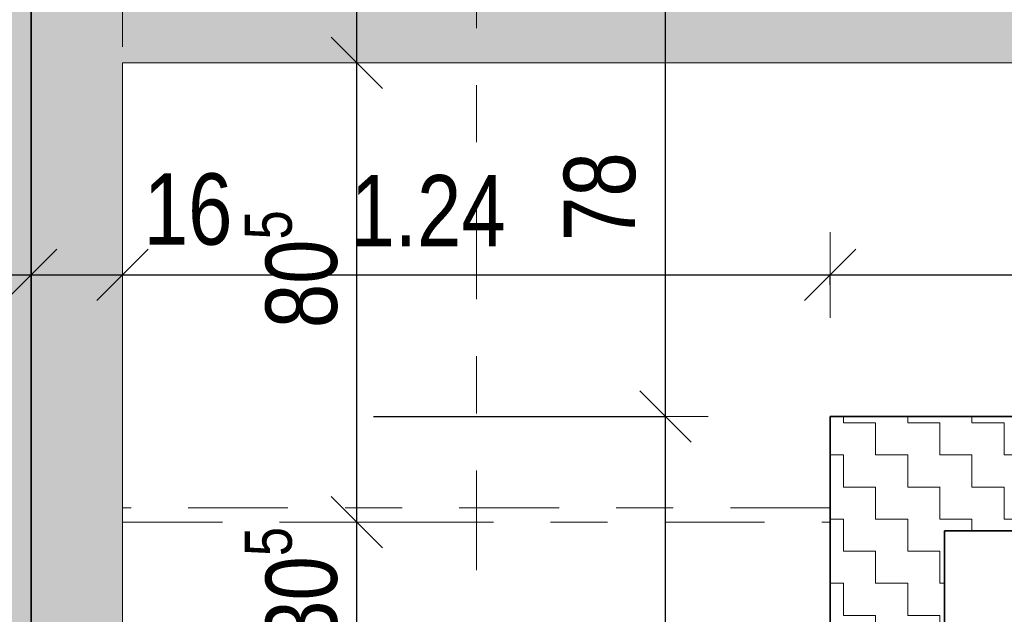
# Model space of a CAD drawing. Header units: metres. Extents: x -75 to 65, y -68 to 92.
# Tile 19 of 34: x 10.03 to 11.76, y 9.68 to 10.72. Entities that reach past the tile are written whole.
import ezdxf

# ---------------------------------------------------------------- set-up
doc = ezdxf.new("R2010")
doc.units = ezdxf.units.M
doc.header["$PDMODE"] = 65
doc.linetypes.add('AUSGEZOGEN', pattern=[0])
doc.linetypes.add('STRICHLINIE_S4', pattern=[0.275, 0.175, -0.05, 0, -0.05])
for name, color, linetype in [('XR$1$010 Aussenwände', 7, 'AUSGEZOGEN'), ('XR$1$010 Aussenwände Bauteilschraffuren', 7, 'AUSGEZOGEN'), ('XR$1$010 Aussenwände Schichttrennlinien', 7, 'AUSGEZOGEN'), ('XR$1$035 Decken', 7, 'AUSGEZOGEN'), ('XR$1$055 Treppen', 7, 'AUSGEZOGEN'), ('XR$1$080 Raumdefinitionen Kontur', 7, 'AUSGEZOGEN'), ('XR$2$200 Schnittlinien', 7, 'AUSGEZOGEN')]:
    doc.layers.add(name, color=color, linetype=linetype)
doc.layers.add('XR$2$STANDARD_1', color=7, linetype='AUSGEZOGEN', lineweight=25)
doc.styles.add('ARIAL', font='arial.ttf')
doc.dimstyles.new('DIMSTYLE_3', dxfattribs={"dimtxt": 0.125, "dimasz": 0.15, "dimexe": 0, "dimexo": 0, "dimgap": 0.0625, "dimtad": 2, "dimrnd": 0.005, "dimzin": 4, "dimdsep": 46, "dimtxsty": 'ARIAL', "dimblk1": 'ALL_ML_STRICH', "dimblk2": 'ALL_ML_STRICH', "dimsah": 1, "dimcen": 0, "dimclrd": 7, "dimclre": 7, "dimclrt": 7, "dimadec": 0, "dimazin": 0, "dimtfac": 1, "dimtdec": 0, "dimtix": 1, "dimtmove": 2, "dimatfit": 3, "dimfxl": 0, "dimtzin": 0, "dimlwd": 0, "dimlwe": 18, "dimarcsym": 0})
doc.dimstyles.new('DIMSTYLE_6', dxfattribs={"dimtxt": 0.125, "dimasz": 0.15, "dimexe": 0, "dimexo": 0, "dimgap": 0.0625, "dimtad": 2, "dimdec": 1, "dimlfac": 100, "dimrnd": 0.5, "dimzin": 4, "dimdsep": 46, "dimtxsty": 'ARIAL', "dimblk1": 'ALL_ML_STRICH', "dimblk2": 'ALL_ML_STRICH', "dimsah": 1, "dimcen": 0, "dimclrd": 7, "dimclre": 7, "dimclrt": 7, "dimadec": 0, "dimazin": 0, "dimtfac": 1, "dimtdec": 0, "dimtix": 1, "dimtmove": 2, "dimatfit": 3, "dimfxl": 0, "dimtzin": 0, "dimlwd": 0, "dimlwe": 18, "dimarcsym": 0})
doc.dimstyles.new('DIMSTYLE_7', dxfattribs={"dimtxt": 0.125, "dimasz": 0.15, "dimexe": 0, "dimexo": 0, "dimgap": 0.0625, "dimtad": 2, "dimdec": 1, "dimlfac": 100, "dimrnd": 0.5, "dimzin": 4, "dimdsep": 46, "dimtxsty": 'ARIAL', "dimblk1": 'ALL_ML_STRICH', "dimblk2": 'ALL_ML_STRICH', "dimsah": 1, "dimcen": 0, "dimclrd": 7, "dimclre": 7, "dimclrt": 7, "dimadec": 0, "dimazin": 0, "dimtfac": 1, "dimtdec": 0, "dimtix": 1, "dimtmove": 2, "dimatfit": 3, "dimfxl": 0, "dimtvp": 1.2, "dimtzin": 0, "dimlwd": 0, "dimlwe": 18, "dimarcsym": 0})
pattern_1 = [(0, (0.1125, 0.1125), (0.05625, 0.05625), [0.05625, -0.05625]), (90, (0.1125, 0.1125), (-0.05625, 0.05625), [0.05625, -0.05625])]

# ---------------------------------------------------------------- blocks, each defined once
blk = doc.blocks.new('ALL_ML_STRICH')
at = {"color": 0, "linetype": 'ByBlock', "lineweight": -2}
for p, q in [((0, -0.5), (0, 0.5)), ((-0.3, -0.3), (0.3, 0.3)), ((-1, 0), (0.5, 0))]:
    blk.add_line(p, q, dxfattribs=at)
blk = doc.blocks.new('*D78')
at = {"layer": 'DEFPOINTS', "color": 7, "linetype": 'AUSGEZOGEN', "lineweight": 18, "transparency": 16777216}
for p in [(10.9074, 10.0235), (10.9074, 7.6935), (11.163, 7.6935)]:
    blk.add_point(p, dxfattribs=at)
at = {"layer": 'XR$2$STANDARD_1', "color": 7, "linetype": 'AUSGEZOGEN', "lineweight": -2, "transparency": 16777216}
for p, q in [((10.6518, 10.0235), (11.163, 10.0235)), ((11.163, 7.6935), (11.163, 10.0235)), ((10.6518, 7.6935), (11.163, 7.6935))]:
    blk.add_line(p, q, dxfattribs=at)
at = {"layer": 'XR$2$STANDARD_1', "color": 7, "linetype": 'AUSGEZOGEN', "lineweight": 18, "transparency": 16777216, "xscale": 0.15, "yscale": 0.15, "zscale": 0.15}
for p, rotation in [((11.163, 10.0235), 90), ((11.163, 7.6935), 270)]:
    blk.add_blockref('ALL_ML_STRICH', p, dxfattribs=dict(at, rotation=rotation))
at = {"layer": 'XR$2$STANDARD_1', "color": 7, "linetype": 'AUSGEZOGEN', "lineweight": 18, "transparency": 16777216, "insert": (11.0483, 8.8657), "char_height": 0.125, "width": 0.4, "attachment_point": 5, "rotation": 90, "style": 'ARIAL'}
blk.add_mtext('\\W0.80;\\A1;{\\A1;{2.33\\H0.082500;\\S^ ;}}', dxfattribs=at)
blk = doc.blocks.new('*D79')
at = {"layer": 'DEFPOINTS', "color": 7, "linetype": 'AUSGEZOGEN', "lineweight": 18, "transparency": 16777216}
for p in [(11.4611, 10.8035), (10.9074, 10.0235), (11.163, 10.0235)]:
    blk.add_point(p, dxfattribs=at)
at = {"layer": 'XR$2$STANDARD_1', "color": 7, "linetype": 'AUSGEZOGEN', "lineweight": -2, "transparency": 16777216}
for p, q in [((11.163, 10.8035), (11.163, 10.8035)), ((11.163, 10.0235), (11.163, 10.8035)), ((10.6518, 10.0235), (11.163, 10.0235))]:
    blk.add_line(p, q, dxfattribs=at)
at = {"layer": 'XR$2$STANDARD_1', "color": 7, "linetype": 'AUSGEZOGEN', "lineweight": 18, "transparency": 16777216, "xscale": 0.15, "yscale": 0.15, "zscale": 0.15}
for p, rotation in [((11.163, 10.8035), 90), ((11.163, 10.0235), 270)]:
    blk.add_blockref('ALL_ML_STRICH', p, dxfattribs=dict(at, rotation=rotation))
at = {"layer": 'XR$2$STANDARD_1', "color": 7, "linetype": 'AUSGEZOGEN', "lineweight": 18, "transparency": 16777216, "insert": (11.0484, 10.4089), "char_height": 0.125, "width": 0.4, "attachment_point": 5, "rotation": 90, "style": 'ARIAL'}
blk.add_mtext('\\W0.80;\\A1;{\\A1;{78\\H0.082500;\\S^ ;}}', dxfattribs=at)
blk = doc.blocks.new('*D105')
at = {"layer": 'DEFPOINTS', "color": 7, "linetype": 'AUSGEZOGEN', "lineweight": 18, "transparency": 16777216}
for p in [(9.8518, 10.2717), (10.0518, 10.2717), (9.8518, 10.2238)]:
    blk.add_point(p, dxfattribs=at)
at = {"layer": 'XR$2$STANDARD_1', "color": 7, "linetype": 'AUSGEZOGEN', "lineweight": -2, "transparency": 16777216}
for p, q in [((9.8518, 10.2717), (9.8518, 10.2717)), ((9.8518, 10.2717), (10.0518, 10.2717)), ((10.0518, 10.2717), (10.0518, 10.2717))]:
    blk.add_line(p, q, dxfattribs=at)
at = {"layer": 'XR$2$STANDARD_1', "color": 7, "linetype": 'AUSGEZOGEN', "lineweight": 18, "transparency": 16777216, "xscale": 0.15, "yscale": 0.15, "zscale": 0.15, "rotation": 180}
blk.add_blockref('ALL_ML_STRICH', (9.8518, 10.2717), dxfattribs=at)
at = {"layer": 'XR$2$STANDARD_1', "color": 7, "linetype": 'AUSGEZOGEN', "lineweight": 18, "transparency": 16777216, "xscale": 0.15, "yscale": 0.15, "zscale": 0.15}
blk.add_blockref('ALL_ML_STRICH', (10.0518, 10.2717), dxfattribs=at)
at = {"layer": 'XR$2$STANDARD_1', "color": 7, "linetype": 'AUSGEZOGEN', "lineweight": 18, "transparency": 16777216, "insert": (9.7281, 10.3863), "char_height": 0.125, "width": 0.4, "attachment_point": 5, "style": 'ARIAL'}
blk.add_mtext('\\W0.80;\\A1;{\\A1;{20\\H0.082500;\\S^ ;}}', dxfattribs=at)
blk = doc.blocks.new('*D106')
at = {"layer": 'DEFPOINTS', "color": 7, "linetype": 'AUSGEZOGEN', "lineweight": 18, "transparency": 16777216}
for p in [(10.2118, 10.2858), (10.0518, 10.2717), (10.0518, 10.2717)]:
    blk.add_point(p, dxfattribs=at)
at = {"layer": 'XR$2$STANDARD_1', "color": 7, "linetype": 'AUSGEZOGEN', "lineweight": -2, "transparency": 16777216}
for p, q in [((10.0518, 10.2717), (10.0518, 10.2717)), ((10.0518, 10.2717), (10.2118, 10.2717)), ((10.2118, 10.2717), (10.2118, 10.2717))]:
    blk.add_line(p, q, dxfattribs=at)
at = {"layer": 'XR$2$STANDARD_1', "color": 7, "linetype": 'AUSGEZOGEN', "lineweight": 18, "transparency": 16777216, "xscale": 0.15, "yscale": 0.15, "zscale": 0.15, "rotation": 180}
blk.add_blockref('ALL_ML_STRICH', (10.0518, 10.2717), dxfattribs=at)
at = {"layer": 'XR$2$STANDARD_1', "color": 7, "linetype": 'AUSGEZOGEN', "lineweight": 18, "transparency": 16777216, "xscale": 0.15, "yscale": 0.15, "zscale": 0.15}
blk.add_blockref('ALL_ML_STRICH', (10.2118, 10.2717), dxfattribs=at)
at = {"layer": 'XR$2$STANDARD_1', "color": 7, "linetype": 'AUSGEZOGEN', "lineweight": 18, "transparency": 16777216, "insert": (10.3268, 10.3863), "char_height": 0.125, "width": 0.4, "attachment_point": 5, "style": 'ARIAL'}
blk.add_mtext('\\W0.80;\\A1;{\\A1;{16\\H0.082500;\\S^ ;}}', dxfattribs=at)
blk = doc.blocks.new('*D107')
at = {"layer": 'DEFPOINTS', "color": 7, "linetype": 'AUSGEZOGEN', "lineweight": 18, "transparency": 16777216}
for p in [(11.4518, 10.4672), (10.2118, 10.2858), (10.2118, 10.2717)]:
    blk.add_point(p, dxfattribs=at)
at = {"layer": 'XR$2$STANDARD_1', "color": 7, "linetype": 'AUSGEZOGEN', "lineweight": -2, "transparency": 16777216}
for p, q in [((10.2118, 10.2717), (10.2118, 10.2717)), ((10.2118, 10.2717), (11.4518, 10.2717)), ((11.4518, 10.2544), (11.4518, 10.2717))]:
    blk.add_line(p, q, dxfattribs=at)
at = {"layer": 'XR$2$STANDARD_1', "color": 7, "linetype": 'AUSGEZOGEN', "lineweight": 18, "transparency": 16777216, "xscale": 0.15, "yscale": 0.15, "zscale": 0.15, "rotation": 180}
blk.add_blockref('ALL_ML_STRICH', (10.2118, 10.2717), dxfattribs=at)
at = {"layer": 'XR$2$STANDARD_1', "color": 7, "linetype": 'AUSGEZOGEN', "lineweight": 18, "transparency": 16777216, "xscale": 0.15, "yscale": 0.15, "zscale": 0.15}
blk.add_blockref('ALL_ML_STRICH', (11.4518, 10.2717), dxfattribs=at)
at = {"layer": 'XR$2$STANDARD_1', "color": 7, "linetype": 'AUSGEZOGEN', "lineweight": 18, "transparency": 16777216, "insert": (10.7473, 10.3842), "char_height": 0.125, "width": 0.4, "attachment_point": 5, "style": 'ARIAL'}
blk.add_mtext('\\W0.80;\\A1;{\\A1;{1.24\\H0.082500;\\S^ ;}}', dxfattribs=at)
blk = doc.blocks.new('*D108')
at = {"layer": 'DEFPOINTS', "color": 7, "linetype": 'AUSGEZOGEN', "lineweight": 18, "transparency": 16777216}
for p in [(11.4518, 10.4672), (13.4518, 10.362), (11.4518, 10.2717)]:
    blk.add_point(p, dxfattribs=at)
at = {"layer": 'XR$2$STANDARD_1', "color": 7, "linetype": 'AUSGEZOGEN', "lineweight": -2, "transparency": 16777216}
for p, q in [((11.4518, 10.2544), (11.4518, 10.2717)), ((11.4518, 10.2717), (13.4518, 10.2717)), ((13.4518, 10.2717), (13.4518, 10.2717))]:
    blk.add_line(p, q, dxfattribs=at)
at = {"layer": 'XR$2$STANDARD_1', "color": 7, "linetype": 'AUSGEZOGEN', "lineweight": 18, "transparency": 16777216, "xscale": 0.15, "yscale": 0.15, "zscale": 0.15, "rotation": 180}
blk.add_blockref('ALL_ML_STRICH', (11.4518, 10.2717), dxfattribs=at)
at = {"layer": 'XR$2$STANDARD_1', "color": 7, "linetype": 'AUSGEZOGEN', "lineweight": 18, "transparency": 16777216, "xscale": 0.15, "yscale": 0.15, "zscale": 0.15}
blk.add_blockref('ALL_ML_STRICH', (13.4518, 10.2717), dxfattribs=at)
at = {"layer": 'XR$2$STANDARD_1', "color": 7, "linetype": 'AUSGEZOGEN', "lineweight": 18, "transparency": 16777216, "insert": (12.0641, 10.3863), "char_height": 0.125, "width": 0.4, "attachment_point": 5, "style": 'ARIAL'}
blk.add_mtext('\\W0.80;\\A1;{\\A1;{2.00\\H0.082500;\\S^ ;}}', dxfattribs=at)
blk = doc.blocks.new('*D200')
at = {"layer": 'DEFPOINTS', "color": 7, "linetype": 'AUSGEZOGEN', "lineweight": 18, "transparency": 16777216}
for p in [(10.68, 9.8385), (10.6224, 9.5335), (10.6425, 9.5335)]:
    blk.add_point(p, dxfattribs=at)
at = {"layer": 'XR$2$STANDARD_1', "color": 7, "linetype": 'AUSGEZOGEN', "lineweight": -2, "transparency": 16777216}
for p, q in [((10.6224, 9.8385), (10.6224, 9.8385)), ((10.6224, 9.5335), (10.6224, 9.8385)), ((10.6224, 9.5335), (10.6224, 9.5335))]:
    blk.add_line(p, q, dxfattribs=at)
at = {"layer": 'XR$2$STANDARD_1', "color": 7, "linetype": 'AUSGEZOGEN', "lineweight": 18, "transparency": 16777216, "xscale": 0.15, "yscale": 0.15, "zscale": 0.15}
for p, rotation in [((10.6224, 9.8385), 90), ((10.6224, 9.5335), 270)]:
    blk.add_blockref('ALL_ML_STRICH', p, dxfattribs=dict(at, rotation=rotation))
at = {"layer": 'XR$2$STANDARD_1', "color": 7, "linetype": 'AUSGEZOGEN', "lineweight": 18, "transparency": 16777216, "insert": (10.5077, 9.7267), "char_height": 0.125, "width": 0.4, "attachment_point": 5, "rotation": 90, "style": 'ARIAL'}
blk.add_mtext('\\W0.80;\\A1;{\\A1;{30\\H0.082500;\\S5^ ;}}', dxfattribs=at)
blk = doc.blocks.new('*D201')
at = {"layer": 'DEFPOINTS', "color": 7, "linetype": 'AUSGEZOGEN', "lineweight": 18, "transparency": 16777216}
for p in [(10.8318, 10.6435), (10.6224, 9.8385), (10.68, 9.8385)]:
    blk.add_point(p, dxfattribs=at)
at = {"layer": 'XR$2$STANDARD_1', "color": 7, "linetype": 'AUSGEZOGEN', "lineweight": -2, "transparency": 16777216}
for p, q in [((10.6224, 10.6435), (10.6224, 10.6435)), ((10.6224, 9.8385), (10.6224, 10.6435)), ((10.6224, 9.8385), (10.6224, 9.8385))]:
    blk.add_line(p, q, dxfattribs=at)
at = {"layer": 'XR$2$STANDARD_1', "color": 7, "linetype": 'AUSGEZOGEN', "lineweight": 18, "transparency": 16777216, "xscale": 0.15, "yscale": 0.15, "zscale": 0.15}
for p, rotation in [((10.6224, 10.6435), 90), ((10.6224, 9.8385), 270)]:
    blk.add_blockref('ALL_ML_STRICH', p, dxfattribs=dict(at, rotation=rotation))
at = {"layer": 'XR$2$STANDARD_1', "color": 7, "linetype": 'AUSGEZOGEN', "lineweight": 18, "transparency": 16777216, "insert": (10.5077, 10.2817), "char_height": 0.125, "width": 0.4, "attachment_point": 5, "rotation": 90, "style": 'ARIAL'}
blk.add_mtext('\\W0.80;\\A1;{\\A1;{80\\H0.082500;\\S5^ ;}}', dxfattribs=at)
blk = doc.blocks.new('*D202')
at = {"layer": 'DEFPOINTS', "color": 7, "linetype": 'AUSGEZOGEN', "lineweight": 18, "transparency": 16777216}
for p in [(10.7431, 10.8035), (10.6224, 10.6435), (10.8318, 10.6435)]:
    blk.add_point(p, dxfattribs=at)
at = {"layer": 'XR$2$STANDARD_1', "color": 7, "linetype": 'AUSGEZOGEN', "lineweight": -2, "transparency": 16777216}
for p, q in [((10.6224, 10.8035), (10.6224, 10.8035)), ((10.6224, 10.6435), (10.6224, 10.8035)), ((10.6224, 10.6435), (10.6224, 10.6435))]:
    blk.add_line(p, q, dxfattribs=at)
at = {"layer": 'XR$2$STANDARD_1', "color": 7, "linetype": 'AUSGEZOGEN', "lineweight": 18, "transparency": 16777216, "xscale": 0.15, "yscale": 0.15, "zscale": 0.15}
for p, rotation in [((10.6224, 10.8035), 90), ((10.6224, 10.6435), 270)]:
    blk.add_blockref('ALL_ML_STRICH', p, dxfattribs=dict(at, rotation=rotation))
at = {"layer": 'XR$2$STANDARD_1', "color": 7, "linetype": 'AUSGEZOGEN', "lineweight": 18, "transparency": 16777216, "insert": (10.5077, 10.9185), "char_height": 0.125, "width": 0.4, "attachment_point": 5, "rotation": 90, "style": 'ARIAL'}
blk.add_mtext('\\W0.80;\\A1;{\\A1;{16\\H0.082500;\\S^ ;}}', dxfattribs=at)

msp = doc.modelspace()

# ---------------------------------------------------------------- hatches: boundary and pattern name
at = {"layer": 'XR$1$010 Aussenwände Bauteilschraffuren', "linetype": 'AUSGEZOGEN', "lineweight": 13, "transparency": 33554687}
h = msp.add_hatch(dxfattribs=at)
h.set_pattern_fill('MUSTER', scale=0.05625, style=0, pattern_type=2)
h.set_pattern_definition(pattern_1)
h.paths.add_polyline_path([(10.0518, 10.8257), (10.0713, 10.8035), (14.8323, 10.8035), (14.8518, 10.8257), (14.8518, 7.4235), (15.0518, 7.4235), (15.0518, 10.8035), (15.9518, 10.8035), (15.9518, 11.0535), (15.0518, 11.0535), (15.0518, 11.0535), (1.9918, 11.0535), (1.9918, 7.2135), (2.2418, 7.2135), (2.2418, 10.8035), (9.8518, 10.8035), (9.8518, 6.0735), (11.7518, 6.0735), (11.7518, 6.2735), (10.0518, 6.2735)], flags=0)
h = msp.add_hatch(dxfattribs=at)
h.set_pattern_fill('MUSTER', scale=0.0375, angle=90, style=0, pattern_type=2)
h.set_pattern_definition([(90, (-0.075, 0.075), (-0.0375, 0.0375), [0.0375, -0.0375]), (180, (-0.075, 0.075), (-0.0375, -0.0375), [0.0375, -0.0375])])
h.paths.add_polyline_path([(10.0518, 10.8035), (10.0518, 6.2735), (10.2118, 6.2735), (10.2118, 10.8035)], flags=0)
h = msp.add_hatch(dxfattribs=at)
h.set_pattern_fill('MUSTER', scale=0.0375, style=0, pattern_type=2)
h.set_pattern_definition([(0, (0.075, 0.075), (0.0375, 0.0375), [0.0375, -0.0375]), (90, (0.075, 0.075), (-0.0375, 0.0375), [0.0375, -0.0375])])
h.paths.add_polyline_path([(14.6918, 10.8035), (10.2118, 10.8035), (10.2118, 10.6435), (14.6918, 10.6435)], flags=0)
h = msp.add_hatch(dxfattribs=at)
h.set_pattern_fill('MUSTER', scale=0.05625, style=0, pattern_type=2)
h.set_pattern_definition(pattern_1)
h.paths.add_polyline_path([(11.6518, 10.0235), (11.4518, 10.0235), (11.6518, 9.8235)], flags=0)
h = msp.add_hatch(dxfattribs=at)
h.set_pattern_fill('MUSTER', scale=0.05625, style=0, pattern_type=2)
h.set_pattern_definition(pattern_1)
h.paths.add_polyline_path([(11.6518, 9.8235), (11.4518, 10.0235), (11.4518, 9.8235)], flags=0)
h = msp.add_hatch(dxfattribs=at)
h.set_pattern_fill('MUSTER', scale=0.05625, style=0, pattern_type=2)
h.set_pattern_definition(pattern_1)
h.paths.add_polyline_path([(11.6518, 9.8235), (13.2518, 9.8235), (13.2518, 10.0235), (11.6518, 10.0235)], flags=0)
h = msp.add_hatch(dxfattribs=at)
h.set_pattern_fill('MUSTER', scale=0.05625, style=0, pattern_type=2)
h.set_pattern_definition(pattern_1)
h.paths.add_polyline_path([(11.6518, 7.8935), (11.6518, 9.8235), (11.4518, 9.8235), (11.4518, 7.8935)], flags=0)

# ---------------------------------------------------------------- linework, layer by layer
at = {"layer": 'XR$1$010 Aussenwände', "color": 7, "linetype": 'AUSGEZOGEN', "lineweight": 18, "transparency": 33554687}
for p, q in [((10.2118, 6.4335), (10.2118, 10.6435)), ((10.2118, 10.6435), (14.6918, 10.6435))]:
    msp.add_line(p, q, dxfattribs=at)
at = {"layer": 'XR$1$010 Aussenwände', "color": 7, "linetype": 'AUSGEZOGEN', "lineweight": 35, "transparency": 33554687}
for p, q in [((11.4518, 10.0235), (11.4518, 9.8235)), ((13.2518, 10.0235), (11.4518, 10.0235)), ((11.4518, 9.8235), (11.4518, 7.8935)), ((11.6518, 9.8235), (13.2518, 9.8235)), ((11.6518, 7.8935), (11.6518, 9.8235))]:
    msp.add_line(p, q, dxfattribs=at)
at = {"layer": 'XR$1$010 Aussenwände Schichttrennlinien', "color": 7, "linetype": 'AUSGEZOGEN', "lineweight": 35, "transparency": 33554687}
msp.add_line((10.0518, 6.2735), (10.0518, 10.8035), dxfattribs=at)
at = {"layer": 'XR$1$035 Decken', "color": 7, "linetype": 'STRICHLINIE_S4', "lineweight": 13, "transparency": 33554687}
for p, q in [((10.2118, 11.0463), (10.2118, 9.5585)), ((11.4518, 9.5585), (11.4518, 10.0235)), ((11.4518, 10.0235), (13.4518, 10.0235))]:
    msp.add_line(p, q, dxfattribs=at)
at = {"layer": 'XR$1$055 Treppen', "color": 7, "linetype": 'STRICHLINIE_S4', "lineweight": 13, "transparency": 33554687}
msp.add_line((11.4518, 9.8635), (10.2118, 9.8635), dxfattribs=at)
at = {"layer": 'XR$1$080 Raumdefinitionen Kontur', "color": 51, "linetype": 'AUSGEZOGEN', "lineweight": 13, "transparency": 33554687}
for p, q in [((14.6918, 10.6435), (10.2118, 10.6435)), ((10.2118, 10.6435), (10.2118, 6.4335))]:
    msp.add_line(p, q, dxfattribs=at)
at = {"layer": 'XR$2$200 Schnittlinien', "color": 7, "linetype": 'STRICHLINIE_S4', "lineweight": 13, "transparency": 33554687}
msp.add_line((10.8318, 13.7291), (10.8318, 9.1205), dxfattribs=at)
at = {"layer": 'XR$2$STANDARD_1', "color": 7, "linetype": 'STRICHLINIE_S4', "lineweight": 13, "transparency": 33554687}
msp.add_line((10.2118, 9.8385), (11.4518, 9.8385), dxfattribs=at)

# ---------------------------------------------------------------- dimensions: what is measured, and where the dimension line sits
at = {"layer": 'XR$2$STANDARD_1', "color": 7, "linetype": 'AUSGEZOGEN', "lineweight": 18, "transparency": 33554687}
for base, p1, p2, dimstyle, picture, middle in [((10.6224, 10.8035), (10.6224, 10.6435), (10.6224, 10.8035), 'DIMSTYLE_7', '*D202', (10.5077, 10.9185)), ((11.163, 10.8035), (10.6518, 10.0235), (11.163, 10.8035), 'DIMSTYLE_6', '*D79', (11.0484, 10.4089)), ((10.6224, 10.6435), (10.6224, 9.8385), (10.6224, 10.6435), 'DIMSTYLE_6', '*D201', (10.5077, 10.2817)), ((11.163, 10.0235), (10.6518, 7.6935), (10.6518, 10.0235), 'DIMSTYLE_3', '*D78', (11.0483, 8.8657)), ((10.6224, 9.8385), (10.6224, 9.5335), (10.6224, 9.8385), 'DIMSTYLE_7', '*D200', (10.5077, 9.7267))]:
    dim = msp.add_linear_dim(base=base, p1=p1, p2=p2, angle=90, dimstyle=dimstyle, override={"dimpost": '<>', "dimclrd": 7, "dimclre": 7, "dimclrt": 7, "dimlwd": 0, "dimlwe": 18}, dxfattribs=at)
    dim.commit()
    dim.dimension.update_dxf_attribs({"geometry": picture, "text_midpoint": middle, "dimtype": 160})
for base, p1, p2, dimstyle, picture, middle in [((10.0518, 10.2717), (9.8518, 10.2717), (10.0518, 10.2717), 'DIMSTYLE_7', '*D105', (9.7281, 10.3863)), ((10.2118, 10.2717), (10.0518, 10.2717), (10.2118, 10.2717), 'DIMSTYLE_7', '*D106', (10.3268, 10.3863)), ((11.4518, 10.2717), (10.2118, 10.2717), (11.4518, 10.2544), 'DIMSTYLE_3', '*D107', (10.7473, 10.3842)), ((13.4518, 10.2717), (11.4518, 10.2544), (13.4518, 10.2717), 'DIMSTYLE_3', '*D108', (12.0641, 10.3863))]:
    dim = msp.add_linear_dim(base=base, p1=p1, p2=p2, dimstyle=dimstyle, override={"dimpost": '<>', "dimclrd": 7, "dimclre": 7, "dimclrt": 7, "dimlwd": 0, "dimlwe": 18}, dxfattribs=at)
    dim.commit()
    dim.dimension.update_dxf_attribs({"geometry": picture, "text_midpoint": middle, "dimtype": 160})

doc.saveas('drawing.dxf')
